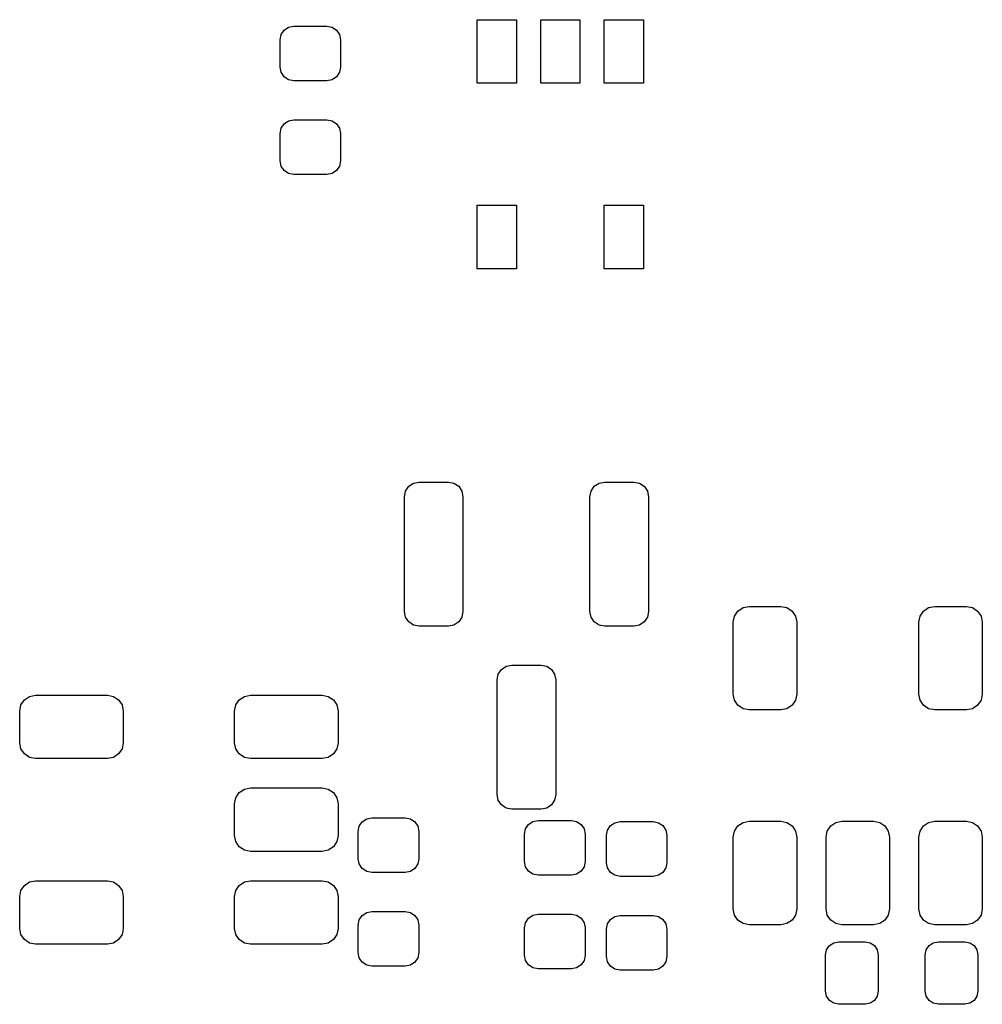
# Model space of a CAD drawing. Extents: x 137.8 to 185.8, y -103.9 to -69.2.
# Tile 3 of 3: x 175.9 to 185.8, y -103.9 to -93.8. Entities that reach past the tile are written whole.
import ezdxf

# ---------------------------------------------------------------- set-up
doc = ezdxf.new("R2010")
doc.units = 0
doc.layers.add('BLACK', color=7, linetype='CONTINUOUS')

msp = doc.modelspace()

# ---------------------------------------------------------------- linework, layer by layer
at = {"layer": 'BLACK', "linetype": 'CONTINUOUS'}
for p, q in [((180.596685, -94.471742), (180.596685, -93.821742)), ((180.596685, -93.821742), (180.996685, -93.821742)), ((180.996685, -93.821742), (180.996685, -94.471742)), ((181.246685, -94.471742), (181.246685, -93.821742)), ((181.246685, -93.821742), (181.646685, -93.821742)), ((181.646685, -93.821742), (181.646685, -94.471742)), ((181.896685, -94.471742), (181.896685, -93.821742)), ((181.896685, -93.821742), (182.296685, -93.821742)), ((182.296685, -93.821742), (182.296685, -94.471742)), ((178.587342, -93.973166), (178.61769, -93.927747)), ((178.61769, -93.927747), (178.663109, -93.897399)), ((178.663109, -93.897399), (178.716685, -93.886742)), ((178.716685, -93.886742), (179.056685, -93.886742)), ((179.056685, -93.886742), (179.110261, -93.897399)), ((179.110261, -93.897399), (179.15568, -93.927747)), ((179.15568, -93.927747), (179.186028, -93.973166)), ((178.576685, -94.026742), (178.587342, -93.973166)), ((178.576685, -94.306742), (178.576685, -94.026742)), ((179.186028, -93.973166), (179.196685, -94.026742)), ((179.196685, -94.026742), (179.196685, -94.306742)), ((178.587342, -94.360318), (178.576685, -94.306742)), ((179.196685, -94.306742), (179.186028, -94.360318)), ((178.61769, -94.405737), (178.587342, -94.360318)), ((178.663109, -94.436085), (178.61769, -94.405737)), ((178.716685, -94.446742), (178.663109, -94.436085)), ((179.056685, -94.446742), (178.716685, -94.446742)), ((179.110261, -94.436085), (179.056685, -94.446742)), ((179.15568, -94.405737), (179.110261, -94.436085)), ((179.186028, -94.360318), (179.15568, -94.405737)), ((180.996685, -94.471742), (180.596685, -94.471742)), ((181.646685, -94.471742), (181.246685, -94.471742)), ((182.296685, -94.471742), (181.896685, -94.471742)), ((178.663109, -94.857399), (178.716685, -94.846742)), ((178.716685, -94.846742), (179.056685, -94.846742)), ((179.056685, -94.846742), (179.110261, -94.857399)), ((178.576685, -94.986742), (178.587342, -94.933166)), ((178.587342, -94.933166), (178.61769, -94.887747)), ((178.61769, -94.887747), (178.663109, -94.857399)), ((179.110261, -94.857399), (179.15568, -94.887747)), ((179.15568, -94.887747), (179.186028, -94.933166)), ((179.186028, -94.933166), (179.196685, -94.986742)), ((178.576685, -95.266742), (178.576685, -94.986742)), ((179.196685, -94.986742), (179.196685, -95.266742)), ((178.587342, -95.320318), (178.576685, -95.266742)), ((178.61769, -95.365737), (178.587342, -95.320318)), ((179.186028, -95.320318), (179.15568, -95.365737)), ((179.196685, -95.266742), (179.186028, -95.320318)), ((178.663109, -95.396085), (178.61769, -95.365737)), ((178.716685, -95.406742), (178.663109, -95.396085)), ((179.056685, -95.406742), (178.716685, -95.406742)), ((179.110261, -95.396085), (179.056685, -95.406742)), ((179.15568, -95.365737), (179.110261, -95.396085)), ((180.596685, -96.371742), (180.596685, -95.721742)), ((180.596685, -95.721742), (180.996685, -95.721742)), ((180.996685, -95.721742), (180.996685, -96.371742)), ((181.896685, -96.371742), (181.896685, -95.721742)), ((181.896685, -95.721742), (182.296685, -95.721742)), ((182.296685, -95.721742), (182.296685, -96.371742)), ((180.996685, -96.371742), (180.596685, -96.371742)), ((182.296685, -96.371742), (181.896685, -96.371742)), ((179.893934, -98.598934), (179.942597, -98.566418)), ((179.942597, -98.566418), (180, -98.555)), ((180, -98.555), (180.3, -98.555)), ((180.3, -98.555), (180.357403, -98.566418)), ((180.357403, -98.566418), (180.406066, -98.598934)), ((181.793934, -98.598934), (181.842597, -98.566418)), ((181.842597, -98.566418), (181.9, -98.555)), ((181.9, -98.555), (182.2, -98.555)), ((182.2, -98.555), (182.257403, -98.566418)), ((182.257403, -98.566418), (182.306066, -98.598934)), ((179.85, -98.705), (179.861418, -98.647597)), ((179.861418, -98.647597), (179.893934, -98.598934)), ((180.406066, -98.598934), (180.438582, -98.647597)), ((180.438582, -98.647597), (180.45, -98.705)), ((181.75, -98.705), (181.761418, -98.647597)), ((181.761418, -98.647597), (181.793934, -98.598934)), ((182.306066, -98.598934), (182.338582, -98.647597)), ((182.338582, -98.647597), (182.35, -98.705)), ((179.85, -99.88), (179.85, -98.705)), ((180.45, -98.705), (180.45, -99.88)), ((181.75, -99.88), (181.75, -98.705)), ((182.35, -98.705), (182.35, -99.88)), ((179.861418, -99.937403), (179.85, -99.88)), ((180.45, -99.88), (180.438582, -99.937403)), ((181.761418, -99.937403), (181.75, -99.88)), ((182.35, -99.88), (182.338582, -99.937403)), ((183.229055, -99.928288), (183.26428, -99.875569)), ((183.26428, -99.875569), (183.316999, -99.840344)), ((183.316999, -99.840344), (183.379185, -99.827974)), ((183.379185, -99.827974), (183.704185, -99.827974)), ((183.704185, -99.827974), (183.766371, -99.840344)), ((183.766371, -99.840344), (183.81909, -99.875569)), ((183.81909, -99.875569), (183.854315, -99.928288)), ((185.129055, -99.928288), (185.16428, -99.875569)), ((185.16428, -99.875569), (185.216999, -99.840344)), ((185.216999, -99.840344), (185.279185, -99.827974)), ((185.279185, -99.827974), (185.604185, -99.827974)), ((185.604185, -99.827974), (185.666371, -99.840344)), ((185.666371, -99.840344), (185.71909, -99.875569)), ((185.71909, -99.875569), (185.754315, -99.928288)), ((179.893934, -99.986066), (179.861418, -99.937403)), ((179.942597, -100.018582), (179.893934, -99.986066)), ((180.406066, -99.986066), (180.357403, -100.018582)), ((180.438582, -99.937403), (180.406066, -99.986066)), ((181.793934, -99.986066), (181.761418, -99.937403)), ((181.842597, -100.018582), (181.793934, -99.986066)), ((182.306066, -99.986066), (182.257403, -100.018582)), ((182.338582, -99.937403), (182.306066, -99.986066)), ((183.216685, -99.990474), (183.229055, -99.928288)), ((183.216685, -100.725474), (183.216685, -99.990474)), ((183.854315, -99.928288), (183.866685, -99.990474)), ((183.866685, -99.990474), (183.866685, -100.725474)), ((185.116685, -99.990474), (185.129055, -99.928288)), ((185.116685, -100.725474), (185.116685, -99.990474)), ((185.754315, -99.928288), (185.766685, -99.990474)), ((185.766685, -99.990474), (185.766685, -100.725474)), ((180, -100.03), (179.942597, -100.018582)), ((180.3, -100.03), (180, -100.03)), ((180.357403, -100.018582), (180.3, -100.03)), ((181.9, -100.03), (181.842597, -100.018582)), ((182.2, -100.03), (181.9, -100.03)), ((182.257403, -100.018582), (182.2, -100.03)), ((180.811418, -100.522597), (180.843934, -100.473934)), ((180.843934, -100.473934), (180.892597, -100.441418)), ((180.892597, -100.441418), (180.95, -100.43)), ((180.95, -100.43), (181.25, -100.43)), ((181.25, -100.43), (181.307403, -100.441418)), ((181.307403, -100.441418), (181.356066, -100.473934)), ((181.356066, -100.473934), (181.388582, -100.522597)), ((180.8, -100.58), (180.811418, -100.522597)), ((180.8, -101.755), (180.8, -100.58)), ((181.388582, -100.522597), (181.4, -100.58)), ((181.4, -100.58), (181.4, -101.755)), ((175.924055, -100.837056), (175.95928, -100.784337)), ((175.95928, -100.784337), (176.011999, -100.749112)), ((176.011999, -100.749112), (176.074185, -100.736742)), ((176.074185, -100.736742), (176.809185, -100.736742)), ((176.809185, -100.736742), (176.871371, -100.749112)), ((176.871371, -100.749112), (176.92409, -100.784337)), ((176.92409, -100.784337), (176.959315, -100.837056)), ((178.124055, -100.837056), (178.15928, -100.784337)), ((178.15928, -100.784337), (178.211999, -100.749112)), ((178.211999, -100.749112), (178.274185, -100.736742)), ((178.274185, -100.736742), (179.009185, -100.736742)), ((179.009185, -100.736742), (179.071371, -100.749112)), ((179.071371, -100.749112), (179.12409, -100.784337)), ((179.12409, -100.784337), (179.159315, -100.837056)), ((183.229055, -100.78766), (183.216685, -100.725474)), ((183.26428, -100.840379), (183.229055, -100.78766)), ((183.854315, -100.78766), (183.81909, -100.840379)), ((183.866685, -100.725474), (183.854315, -100.78766)), ((185.129055, -100.78766), (185.116685, -100.725474)), ((185.16428, -100.840379), (185.129055, -100.78766)), ((185.754315, -100.78766), (185.71909, -100.840379)), ((185.766685, -100.725474), (185.754315, -100.78766)), ((175.911685, -100.899242), (175.924055, -100.837056)), ((175.911685, -101.224242), (175.911685, -100.899242)), ((176.959315, -100.837056), (176.971685, -100.899242)), ((176.971685, -100.899242), (176.971685, -101.224242)), ((178.111685, -100.899242), (178.124055, -100.837056)), ((178.111685, -101.224242), (178.111685, -100.899242)), ((179.159315, -100.837056), (179.171685, -100.899242)), ((179.171685, -100.899242), (179.171685, -101.224242)), ((183.316999, -100.875604), (183.26428, -100.840379)), ((183.379185, -100.887974), (183.316999, -100.875604)), ((183.704185, -100.887974), (183.379185, -100.887974)), ((183.766371, -100.875604), (183.704185, -100.887974)), ((183.81909, -100.840379), (183.766371, -100.875604)), ((185.216999, -100.875604), (185.16428, -100.840379)), ((185.279185, -100.887974), (185.216999, -100.875604)), ((185.604185, -100.887974), (185.279185, -100.887974)), ((185.666371, -100.875604), (185.604185, -100.887974)), ((185.71909, -100.840379), (185.666371, -100.875604)), ((175.924055, -101.286428), (175.911685, -101.224242)), ((175.95928, -101.339147), (175.924055, -101.286428)), ((176.959315, -101.286428), (176.92409, -101.339147)), ((176.971685, -101.224242), (176.959315, -101.286428)), ((178.124055, -101.286428), (178.111685, -101.224242)), ((178.15928, -101.339147), (178.124055, -101.286428)), ((179.159315, -101.286428), (179.12409, -101.339147)), ((179.171685, -101.224242), (179.159315, -101.286428)), ((176.011999, -101.374372), (175.95928, -101.339147)), ((176.074185, -101.386742), (176.011999, -101.374372)), ((176.809185, -101.386742), (176.074185, -101.386742)), ((176.871371, -101.374372), (176.809185, -101.386742)), ((176.92409, -101.339147), (176.871371, -101.374372)), ((178.211999, -101.374372), (178.15928, -101.339147)), ((178.274185, -101.386742), (178.211999, -101.374372)), ((179.009185, -101.386742), (178.274185, -101.386742)), ((179.071371, -101.374372), (179.009185, -101.386742)), ((179.12409, -101.339147), (179.071371, -101.374372)), ((178.15928, -101.734337), (178.211999, -101.699112)), ((178.211999, -101.699112), (178.274185, -101.686742)), ((178.274185, -101.686742), (179.009185, -101.686742)), ((179.009185, -101.686742), (179.071371, -101.699112)), ((179.071371, -101.699112), (179.12409, -101.734337)), ((178.111685, -101.849242), (178.124055, -101.787056)), ((178.124055, -101.787056), (178.15928, -101.734337)), ((179.12409, -101.734337), (179.159315, -101.787056)), ((179.159315, -101.787056), (179.171685, -101.849242)), ((180.811418, -101.812403), (180.8, -101.755)), ((181.4, -101.755), (181.388582, -101.812403)), ((178.111685, -102.174242), (178.111685, -101.849242)), ((179.171685, -101.849242), (179.171685, -102.174242)), ((180.843934, -101.861066), (180.811418, -101.812403)), ((180.892597, -101.893582), (180.843934, -101.861066)), ((180.95, -101.905), (180.892597, -101.893582)), ((181.25, -101.905), (180.95, -101.905)), ((181.307403, -101.893582), (181.25, -101.905)), ((181.356066, -101.861066), (181.307403, -101.893582)), ((181.388582, -101.812403), (181.356066, -101.861066)), ((179.41909, -102.032747), (179.464509, -102.002399)), ((179.464509, -102.002399), (179.518085, -101.991742)), ((179.518085, -101.991742), (179.858085, -101.991742)), ((179.858085, -101.991742), (179.911661, -102.002399)), ((179.911661, -102.002399), (179.95708, -102.032747)), ((179.378085, -102.131742), (179.388742, -102.078166)), ((179.388742, -102.078166), (179.41909, -102.032747)), ((179.95708, -102.032747), (179.987428, -102.078166)), ((179.987428, -102.078166), (179.998085, -102.131742)), ((181.08, -102.16), (181.090657, -102.106424)), ((181.090657, -102.106424), (181.121005, -102.061005)), ((181.121005, -102.061005), (181.166424, -102.030657)), ((181.166424, -102.030657), (181.22, -102.02)), ((181.22, -102.02), (181.56, -102.02)), ((181.56, -102.02), (181.613576, -102.030657)), ((181.613576, -102.030657), (181.658995, -102.061005)), ((181.658995, -102.061005), (181.689343, -102.106424)), ((181.689343, -102.106424), (181.7, -102.16)), ((181.928742, -102.118166), (181.95909, -102.072747)), ((181.95909, -102.072747), (182.004509, -102.042399)), ((182.004509, -102.042399), (182.058085, -102.031742)), ((182.058085, -102.031742), (182.398085, -102.031742)), ((182.398085, -102.031742), (182.451661, -102.042399)), ((182.451661, -102.042399), (182.49708, -102.072747)), ((182.49708, -102.072747), (182.527428, -102.118166)), ((183.229055, -102.128288), (183.26428, -102.075569)), ((183.26428, -102.075569), (183.316999, -102.040344)), ((183.316999, -102.040344), (183.379185, -102.027974)), ((183.379185, -102.027974), (183.704185, -102.027974)), ((183.704185, -102.027974), (183.766371, -102.040344)), ((183.766371, -102.040344), (183.81909, -102.075569)), ((183.81909, -102.075569), (183.854315, -102.128288)), ((184.179055, -102.128288), (184.21428, -102.075569)), ((184.21428, -102.075569), (184.266999, -102.040344)), ((184.266999, -102.040344), (184.329185, -102.027974)), ((184.329185, -102.027974), (184.654185, -102.027974)), ((184.654185, -102.027974), (184.716371, -102.040344)), ((184.716371, -102.040344), (184.76909, -102.075569)), ((184.76909, -102.075569), (184.804315, -102.128288)), ((185.129055, -102.128288), (185.16428, -102.075569)), ((185.16428, -102.075569), (185.216999, -102.040344)), ((185.216999, -102.040344), (185.279185, -102.027974)), ((185.279185, -102.027974), (185.604185, -102.027974)), ((185.604185, -102.027974), (185.666371, -102.040344)), ((185.666371, -102.040344), (185.71909, -102.075569)), ((185.71909, -102.075569), (185.754315, -102.128288)), ((178.124055, -102.236428), (178.111685, -102.174242)), ((179.171685, -102.174242), (179.159315, -102.236428)), ((179.378085, -102.411742), (179.378085, -102.131742)), ((179.998085, -102.131742), (179.998085, -102.411742)), ((181.08, -102.44), (181.08, -102.16)), ((181.7, -102.16), (181.7, -102.44)), ((181.918085, -102.171742), (181.928742, -102.118166)), ((181.918085, -102.451742), (181.918085, -102.171742)), ((182.527428, -102.118166), (182.538085, -102.171742)), ((182.538085, -102.171742), (182.538085, -102.451742)), ((183.216685, -102.190474), (183.229055, -102.128288)), ((183.216685, -102.925474), (183.216685, -102.190474)), ((183.854315, -102.128288), (183.866685, -102.190474)), ((183.866685, -102.190474), (183.866685, -102.925474)), ((184.166685, -102.190474), (184.179055, -102.128288)), ((184.166685, -102.925474), (184.166685, -102.190474)), ((184.804315, -102.128288), (184.816685, -102.190474)), ((184.816685, -102.190474), (184.816685, -102.925474)), ((185.116685, -102.190474), (185.129055, -102.128288)), ((185.116685, -102.925474), (185.116685, -102.190474)), ((185.754315, -102.128288), (185.766685, -102.190474)), ((185.766685, -102.190474), (185.766685, -102.925474)), ((178.15928, -102.289147), (178.124055, -102.236428)), ((178.211999, -102.324372), (178.15928, -102.289147)), ((179.12409, -102.289147), (179.071371, -102.324372)), ((179.159315, -102.236428), (179.12409, -102.289147)), ((178.274185, -102.336742), (178.211999, -102.324372)), ((179.009185, -102.336742), (178.274185, -102.336742)), ((179.071371, -102.324372), (179.009185, -102.336742)), ((179.388742, -102.465318), (179.378085, -102.411742)), ((179.998085, -102.411742), (179.987428, -102.465318)), ((179.41909, -102.510737), (179.388742, -102.465318)), ((179.464509, -102.541085), (179.41909, -102.510737)), ((179.95708, -102.510737), (179.911661, -102.541085)), ((179.987428, -102.465318), (179.95708, -102.510737)), ((181.090657, -102.493576), (181.08, -102.44)), ((181.121005, -102.538995), (181.090657, -102.493576)), ((181.689343, -102.493576), (181.658995, -102.538995)), ((181.7, -102.44), (181.689343, -102.493576)), ((181.928742, -102.505318), (181.918085, -102.451742)), ((181.95909, -102.550737), (181.928742, -102.505318)), ((182.527428, -102.505318), (182.49708, -102.550737)), ((182.538085, -102.451742), (182.527428, -102.505318)), ((179.518085, -102.551742), (179.464509, -102.541085)), ((179.858085, -102.551742), (179.518085, -102.551742)), ((179.911661, -102.541085), (179.858085, -102.551742)), ((181.166424, -102.569343), (181.121005, -102.538995)), ((181.22, -102.58), (181.166424, -102.569343)), ((181.56, -102.58), (181.22, -102.58)), ((181.613576, -102.569343), (181.56, -102.58)), ((181.658995, -102.538995), (181.613576, -102.569343)), ((182.004509, -102.581085), (181.95909, -102.550737)), ((182.058085, -102.591742), (182.004509, -102.581085)), ((182.398085, -102.591742), (182.058085, -102.591742)), ((182.451661, -102.581085), (182.398085, -102.591742)), ((182.49708, -102.550737), (182.451661, -102.581085)), ((175.924055, -102.737056), (175.95928, -102.684337)), ((175.95928, -102.684337), (176.011999, -102.649112)), ((176.011999, -102.649112), (176.074185, -102.636742)), ((176.074185, -102.636742), (176.809185, -102.636742)), ((176.809185, -102.636742), (176.871371, -102.649112)), ((176.871371, -102.649112), (176.92409, -102.684337)), ((176.92409, -102.684337), (176.959315, -102.737056)), ((178.124055, -102.737056), (178.15928, -102.684337)), ((178.15928, -102.684337), (178.211999, -102.649112)), ((178.211999, -102.649112), (178.274185, -102.636742)), ((178.274185, -102.636742), (179.009185, -102.636742)), ((179.009185, -102.636742), (179.071371, -102.649112)), ((179.071371, -102.649112), (179.12409, -102.684337)), ((179.12409, -102.684337), (179.159315, -102.737056)), ((175.911685, -102.799242), (175.924055, -102.737056)), ((175.911685, -103.124242), (175.911685, -102.799242)), ((176.959315, -102.737056), (176.971685, -102.799242)), ((176.971685, -102.799242), (176.971685, -103.124242)), ((178.111685, -102.799242), (178.124055, -102.737056)), ((178.111685, -103.124242), (178.111685, -102.799242)), ((179.159315, -102.737056), (179.171685, -102.799242)), ((179.171685, -102.799242), (179.171685, -103.124242)), ((179.388742, -103.038166), (179.41909, -102.992747)), ((179.41909, -102.992747), (179.464509, -102.962399)), ((179.464509, -102.962399), (179.518085, -102.951742)), ((179.518085, -102.951742), (179.858085, -102.951742)), ((179.858085, -102.951742), (179.911661, -102.962399)), ((179.911661, -102.962399), (179.95708, -102.992747)), ((179.95708, -102.992747), (179.987428, -103.038166)), ((181.121005, -103.021005), (181.166424, -102.990657)), ((181.166424, -102.990657), (181.22, -102.98)), ((181.22, -102.98), (181.56, -102.98)), ((181.56, -102.98), (181.613576, -102.990657)), ((181.613576, -102.990657), (181.658995, -103.021005)), ((181.95909, -103.032747), (182.004509, -103.002399)), ((182.004509, -103.002399), (182.058085, -102.991742)), ((182.058085, -102.991742), (182.398085, -102.991742)), ((182.398085, -102.991742), (182.451661, -103.002399)), ((182.451661, -103.002399), (182.49708, -103.032747)), ((183.229055, -102.98766), (183.216685, -102.925474)), ((183.26428, -103.040379), (183.229055, -102.98766)), ((183.854315, -102.98766), (183.81909, -103.040379)), ((183.866685, -102.925474), (183.854315, -102.98766)), ((184.179055, -102.98766), (184.166685, -102.925474)), ((184.21428, -103.040379), (184.179055, -102.98766)), ((184.804315, -102.98766), (184.76909, -103.040379)), ((184.816685, -102.925474), (184.804315, -102.98766)), ((185.129055, -102.98766), (185.116685, -102.925474)), ((185.16428, -103.040379), (185.129055, -102.98766)), ((185.754315, -102.98766), (185.71909, -103.040379)), ((185.766685, -102.925474), (185.754315, -102.98766)), ((179.378085, -103.091742), (179.388742, -103.038166)), ((179.378085, -103.371742), (179.378085, -103.091742)), ((179.987428, -103.038166), (179.998085, -103.091742)), ((179.998085, -103.091742), (179.998085, -103.371742)), ((181.08, -103.12), (181.090657, -103.066424)), ((181.090657, -103.066424), (181.121005, -103.021005)), ((181.658995, -103.021005), (181.689343, -103.066424)), ((181.689343, -103.066424), (181.7, -103.12)), ((181.918085, -103.131742), (181.928742, -103.078166)), ((181.928742, -103.078166), (181.95909, -103.032747)), ((182.49708, -103.032747), (182.527428, -103.078166)), ((182.527428, -103.078166), (182.538085, -103.131742)), ((183.316999, -103.075604), (183.26428, -103.040379)), ((183.379185, -103.087974), (183.316999, -103.075604)), ((183.704185, -103.087974), (183.379185, -103.087974)), ((183.766371, -103.075604), (183.704185, -103.087974)), ((183.81909, -103.040379), (183.766371, -103.075604)), ((184.266999, -103.075604), (184.21428, -103.040379)), ((184.329185, -103.087974), (184.266999, -103.075604)), ((184.654185, -103.087974), (184.329185, -103.087974)), ((184.716371, -103.075604), (184.654185, -103.087974)), ((184.76909, -103.040379), (184.716371, -103.075604)), ((185.216999, -103.075604), (185.16428, -103.040379)), ((185.279185, -103.087974), (185.216999, -103.075604)), ((185.604185, -103.087974), (185.279185, -103.087974)), ((185.666371, -103.075604), (185.604185, -103.087974)), ((185.71909, -103.040379), (185.666371, -103.075604)), ((175.924055, -103.186428), (175.911685, -103.124242)), ((175.95928, -103.239147), (175.924055, -103.186428)), ((176.959315, -103.186428), (176.92409, -103.239147)), ((176.971685, -103.124242), (176.959315, -103.186428)), ((178.124055, -103.186428), (178.111685, -103.124242)), ((178.15928, -103.239147), (178.124055, -103.186428)), ((179.159315, -103.186428), (179.12409, -103.239147)), ((179.171685, -103.124242), (179.159315, -103.186428)), ((181.08, -103.4), (181.08, -103.12)), ((181.7, -103.12), (181.7, -103.4)), ((181.918085, -103.411742), (181.918085, -103.131742)), ((182.538085, -103.131742), (182.538085, -103.411742)), ((176.011999, -103.274372), (175.95928, -103.239147)), ((176.074185, -103.286742), (176.011999, -103.274372)), ((176.809185, -103.286742), (176.074185, -103.286742)), ((176.871371, -103.274372), (176.809185, -103.286742)), ((176.92409, -103.239147), (176.871371, -103.274372)), ((178.211999, -103.274372), (178.15928, -103.239147)), ((178.274185, -103.286742), (178.211999, -103.274372)), ((179.009185, -103.286742), (178.274185, -103.286742)), ((179.071371, -103.274372), (179.009185, -103.286742)), ((179.12409, -103.239147), (179.071371, -103.274372)), ((184.171961, -103.34508), (184.201226, -103.301283)), ((184.201226, -103.301283), (184.245023, -103.272018)), ((184.245023, -103.272018), (184.296685, -103.261742)), ((184.296685, -103.261742), (184.566685, -103.261742)), ((184.566685, -103.261742), (184.618347, -103.272018)), ((184.618347, -103.272018), (184.662144, -103.301283)), ((184.662144, -103.301283), (184.691409, -103.34508)), ((185.191961, -103.34508), (185.221226, -103.301283)), ((185.221226, -103.301283), (185.265023, -103.272018)), ((185.265023, -103.272018), (185.316685, -103.261742)), ((185.316685, -103.261742), (185.586685, -103.261742)), ((185.586685, -103.261742), (185.638347, -103.272018)), ((185.638347, -103.272018), (185.682144, -103.301283)), ((185.682144, -103.301283), (185.711409, -103.34508)), ((179.388742, -103.425318), (179.378085, -103.371742)), ((179.998085, -103.371742), (179.987428, -103.425318)), ((181.090657, -103.453576), (181.08, -103.4)), ((181.7, -103.4), (181.689343, -103.453576)), ((181.928742, -103.465318), (181.918085, -103.411742)), ((182.538085, -103.411742), (182.527428, -103.465318)), ((184.161685, -103.396742), (184.171961, -103.34508)), ((184.161685, -103.766742), (184.161685, -103.396742)), ((184.691409, -103.34508), (184.701685, -103.396742)), ((184.701685, -103.396742), (184.701685, -103.766742)), ((185.181685, -103.396742), (185.191961, -103.34508)), ((185.181685, -103.766742), (185.181685, -103.396742)), ((185.711409, -103.34508), (185.721685, -103.396742)), ((185.721685, -103.396742), (185.721685, -103.766742)), ((179.41909, -103.470737), (179.388742, -103.425318)), ((179.464509, -103.501085), (179.41909, -103.470737)), ((179.518085, -103.511742), (179.464509, -103.501085)), ((179.858085, -103.511742), (179.518085, -103.511742)), ((179.911661, -103.501085), (179.858085, -103.511742)), ((179.95708, -103.470737), (179.911661, -103.501085)), ((179.987428, -103.425318), (179.95708, -103.470737)), ((181.121005, -103.498995), (181.090657, -103.453576)), ((181.166424, -103.529343), (181.121005, -103.498995)), ((181.658995, -103.498995), (181.613576, -103.529343)), ((181.689343, -103.453576), (181.658995, -103.498995)), ((181.95909, -103.510737), (181.928742, -103.465318)), ((182.004509, -103.541085), (181.95909, -103.510737)), ((182.49708, -103.510737), (182.451661, -103.541085)), ((182.527428, -103.465318), (182.49708, -103.510737)), ((181.22, -103.54), (181.166424, -103.529343)), ((181.56, -103.54), (181.22, -103.54)), ((181.613576, -103.529343), (181.56, -103.54)), ((182.058085, -103.551742), (182.004509, -103.541085)), ((182.398085, -103.551742), (182.058085, -103.551742)), ((182.451661, -103.541085), (182.398085, -103.551742)), ((184.171961, -103.818404), (184.161685, -103.766742)), ((184.201226, -103.862201), (184.171961, -103.818404)), ((184.691409, -103.818404), (184.662144, -103.862201)), ((184.701685, -103.766742), (184.691409, -103.818404)), ((185.191961, -103.818404), (185.181685, -103.766742)), ((185.221226, -103.862201), (185.191961, -103.818404)), ((185.711409, -103.818404), (185.682144, -103.862201)), ((185.721685, -103.766742), (185.711409, -103.818404)), ((184.245023, -103.891466), (184.201226, -103.862201)), ((184.296685, -103.901742), (184.245023, -103.891466)), ((184.566685, -103.901742), (184.296685, -103.901742)), ((184.618347, -103.891466), (184.566685, -103.901742)), ((184.662144, -103.862201), (184.618347, -103.891466)), ((185.265023, -103.891466), (185.221226, -103.862201)), ((185.316685, -103.901742), (185.265023, -103.891466)), ((185.586685, -103.901742), (185.316685, -103.901742)), ((185.638347, -103.891466), (185.586685, -103.901742)), ((185.682144, -103.862201), (185.638347, -103.891466))]:
    msp.add_line(p, q, dxfattribs=at)

doc.saveas('drawing.dxf')
